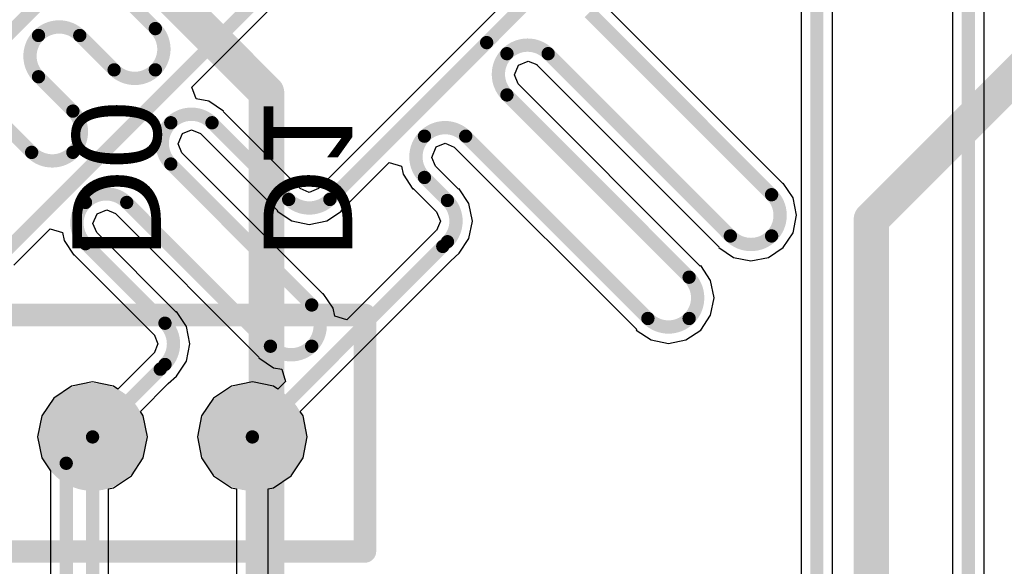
# Model space of a CAD drawing. Header units: millimetres. Extents: x 9.4 to 105.2, y 7.6 to 67.1.
# Tile 50 of 152: x 52.9 to 64, y 21.9 to 28.1. Entities that reach past the tile are written whole.
import ezdxf

# ---------------------------------------------------------------- set-up
doc = ezdxf.new("R2010")
doc.units = ezdxf.units.MM
for name, color, linetype in [('BottomLayer', 5, 'Continuous'), ('BottomOverlay', 54, 'Continuous'), ('BottomPaste', 16, 'Continuous'), ('BottomSolder', 6, 'Continuous'), ('TopLayer', 1, 'Continuous')]:
    doc.layers.add(name, color=color, linetype=linetype)
doc.styles.add('Arial', font='arial.ttf', dxfattribs={"height": 0.2})

msp = doc.modelspace()

# ---------------------------------------------------------------- hatches: boundary and pattern name
at = {"layer": 'BottomLayer'}
h = msp.add_hatch(color=5, dxfattribs=at)
edge = h.paths.add_edge_path()
edge.add_arc((53.69559999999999, 23.3894884), 0.508, 0, 360)
h = msp.add_hatch(color=5, dxfattribs=at)
edge = h.paths.add_edge_path()
edge.add_arc((55.499, 23.3894884), 0.508, 0, 360)
at = {"layer": 'BottomPaste'}
h = msp.add_hatch(color=16, dxfattribs=at)
edge = h.paths.add_edge_path()
edge.add_arc((53.69559999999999, 23.3894884), 0.4580001, 0, 360)
h = msp.add_hatch(color=16, dxfattribs=at)
edge = h.paths.add_edge_path()
edge.add_arc((55.499, 23.3894884), 0.4580001, 0, 360)
at = {"layer": 'BottomSolder'}
h = msp.add_hatch(color=6, dxfattribs=at)
edge = h.paths.add_edge_path()
edge.add_arc((53.69559999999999, 23.3894884), 0.6079998, 0, 360)
h = msp.add_hatch(color=6, dxfattribs=at)
edge = h.paths.add_edge_path()
edge.add_arc((55.499, 23.3894884), 0.6079998, 0, 360)

# ---------------------------------------------------------------- linework, layer by layer
at = {"layer": 'BottomLayer'}
for p, q in [((61.67615046, 31.62237262), (58.01638892, 27.96261108)), ((54.81527517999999, 27.33414142), (58.68013918, 31.19900542)), ((63.39777262, 30.56861551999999), (63.39777262, 18.20950638)), ((63.75462738, 18.1356), (63.75462738, 30.56861551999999)), ((61.483621, 26.24728304), (59.42793296, 28.30297108)), ((58.01638892, 27.96261108), (56.24753291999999, 26.19375508)), ((58.45472941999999, 27.47293718), (58.50100567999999, 27.58173808)), ((58.50100567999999, 27.58173808), (58.61142709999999, 27.62870268)), ((58.61142709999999, 27.62870268), (58.70811981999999, 27.58865196)), ((58.70811981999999, 27.58865196), (58.7103093, 27.58537282)), ((58.7103093, 27.58537282), (60.76601003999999, 25.52967208)), ((58.49737347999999, 27.37243446), (58.45472941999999, 27.47293718)), ((54.86386792, 27.20312822), (54.81527517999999, 27.33414142)), ((58.49737094, 27.37243192), (58.49737347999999, 27.37243446)), ((58.49738110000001, 27.37241922), (58.49737094, 27.37243192)), ((60.55306913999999, 25.31673118), (58.49738110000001, 27.37241922)), ((55.0076116, 27.17453544), (54.86386792, 27.20312822)), ((55.17432196, 27.0631412), (55.0076116, 27.17453544)), ((55.1697652, 27.05858444), (55.17432196, 27.0631412)), ((56.03459455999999, 26.19375508), (55.1697652, 27.05858444)), ((54.66185156, 26.69381504), (54.71200386, 26.811732)), ((54.71200386, 26.811732), (54.81096226, 26.85272252)), ((54.81096226, 26.85272252), (54.91524196, 26.80952982)), ((54.91524196, 26.80952982), (54.91743143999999, 26.80625068)), ((54.91743143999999, 26.80625068), (55.7822608, 25.94142132)), ((54.70449561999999, 26.59331232), (54.66185156, 26.69381504)), ((57.57432731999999, 26.66030228), (57.67328825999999, 26.7012928)), ((57.67328825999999, 26.7012928), (57.77756796, 26.6581001)), ((54.70449308, 26.59330978), (54.70449561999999, 26.59331232)), ((54.70450324, 26.59329708), (54.70449308, 26.59330978)), ((56.29424098, 25.00355934), (54.70450324, 26.59329708)), ((57.52417501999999, 26.54238278), (57.57432731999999, 26.66030228)), ((57.77756796, 26.6581001), (57.77975744, 26.65482096)), ((57.77975744, 26.65482096), (59.83545818, 24.59912022)), ((56.49986668, 25.94142132), (57.04267992, 26.48423456)), ((57.04267992, 26.48423456), (57.18048508, 26.44243124)), ((57.18048508, 26.44243124), (57.19853177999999, 26.3516999)), ((57.56681908, 26.44188006), (57.52417501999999, 26.54238278)), ((57.56681653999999, 26.44187752), (57.56681908, 26.44188006)), ((57.5668267, 26.44186482), (57.56681653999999, 26.44187752)), ((57.82646549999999, 26.18222602), (57.5668267, 26.44186482)), ((57.19853177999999, 26.3516999), (57.30992601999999, 26.18498954)), ((61.48817776, 26.2518398), (61.483621, 26.24728304)), ((61.599572, 26.08512944), (61.48817776, 26.2518398)), ((56.0367815, 26.19048102), (56.03459455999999, 26.19375508)), ((56.14106374, 26.14728578), (56.0367815, 26.19048102)), ((56.24534598, 26.19048102), (56.14106374, 26.14728578)), ((56.24753291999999, 26.19375508), (56.24534598, 26.19048102)), ((57.30992601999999, 26.18498954), (57.31448023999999, 26.18954376)), ((57.31448023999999, 26.18954376), (57.57411904, 25.92990496)), ((57.83102226, 26.18678278), (57.82646549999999, 26.18222602)), ((57.94241396, 26.02007242), (57.83102226, 26.18678278)), ((57.98152995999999, 25.82342308), (57.94241396, 26.02007242)), ((61.63868799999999, 25.8884801), (61.599572, 26.08512944)), ((53.69951922, 25.79503858), (53.74579548, 25.90384202)), ((53.74579548, 25.90384202), (53.8562169, 25.95080661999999)), ((53.8562169, 25.95080661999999), (53.95291216, 25.9107559)), ((53.95291216, 25.9107559), (53.95510164, 25.90747676)), ((53.95510164, 25.90747676), (55.57663002, 24.28594838)), ((55.7822608, 25.94142132), (55.77770404, 25.93686456)), ((55.77770404, 25.93686456), (55.94441439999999, 25.82547285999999)), ((56.33771308, 25.82547285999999), (56.50442344, 25.93686456)), ((56.50442344, 25.93686456), (56.49986668, 25.94142132)), ((57.57411904, 25.92990496), (57.57412919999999, 25.92988972)), ((57.57412919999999, 25.92988972), (57.57740834, 25.9276977)), ((57.57740834, 25.9276977), (57.62060104, 25.82342308)), ((61.599572, 25.69183076), (61.63868799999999, 25.8884801)), ((53.74216328, 25.69453586), (53.69951922, 25.79503858)), ((55.94441439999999, 25.82547285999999), (56.14106374, 25.78635686)), ((56.14106374, 25.78635686), (56.33771308, 25.82547285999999)), ((57.62060104, 25.82342308), (57.5774058, 25.71914084)), ((57.94241396, 25.62677374), (57.98152995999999, 25.82342308)), ((52.80722738, 25.32609362), (53.21802412, 25.73689036)), ((53.21802412, 25.73689036), (53.35582927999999, 25.69508704)), ((53.35582927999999, 25.69508704), (53.37387598, 25.6043557)), ((53.74216074, 25.69453332), (53.74216328, 25.69453586)), ((53.7421709, 25.69452062), (53.74216074, 25.69453332)), ((54.6387655, 24.79792602), (53.7421709, 25.69452062)), ((57.57413174, 25.7169539), (56.56604384, 24.708866)), ((57.5774058, 25.71914084), (57.57413174, 25.7169539)), ((61.48818283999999, 25.52512294), (61.599572, 25.69183076)), ((53.37387598, 25.6043557), (53.48527022, 25.43764534)), ((57.83102226, 25.46006592), (57.94241396, 25.62677374)), ((53.48527022, 25.43764534), (53.48982444, 25.44219956)), ((53.48982444, 25.44219956), (54.38641903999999, 24.54560496)), ((57.73666126, 25.3748159), (57.8310248, 25.46006338)), ((57.8310248, 25.46006338), (57.83102226, 25.46006592)), ((60.76601003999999, 25.52967208), (60.76145582, 25.52511786)), ((60.76145582, 25.52511786), (60.92816617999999, 25.41372362)), ((61.32146486, 25.41372362), (61.48817268, 25.5251077)), ((61.48817268, 25.5251077), (61.48817522, 25.52510516)), ((61.48817522, 25.52510516), (61.48818538, 25.5251204)), ((61.48818538, 25.5251204), (61.48818283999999, 25.52512294)), ((56.03841472, 23.67656936), (57.73666126, 25.3748159)), ((60.92816617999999, 25.41372362), (61.12481552, 25.37460762)), ((61.12481552, 25.37460762), (61.32146486, 25.41372362)), ((60.55762589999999, 25.32128794), (60.55306913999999, 25.31673118)), ((60.66902013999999, 25.15457758), (60.55762589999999, 25.32128794)), ((60.70813614, 24.95792824), (60.66902013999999, 25.15457758)), ((56.29879773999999, 25.0081161), (56.29424098, 25.00355934)), ((56.41019197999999, 24.84140574), (56.29879773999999, 25.0081161)), ((60.66902013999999, 24.7612789), (60.70813614, 24.95792824)), ((54.64332226, 24.80248278), (54.6387655, 24.79792602)), ((54.75471396, 24.63577242), (54.64332226, 24.80248278)), ((56.42824122, 24.75066932), (56.41019197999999, 24.84140574)), ((56.56604384, 24.708866), (56.42824122, 24.75066932)), ((60.55763098, 24.59457108), (60.66902013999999, 24.7612789)), ((54.79382996, 24.43912308), (54.75471396, 24.63577242)), ((59.83545818, 24.59912022), (59.83090395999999, 24.594566)), ((59.83090395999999, 24.594566), (59.99761432, 24.48317176)), ((60.390913, 24.48317176), (60.55762082, 24.59455584)), ((60.55762082, 24.59455584), (60.55762335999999, 24.5945533)), ((60.55762335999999, 24.5945533), (60.55763351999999, 24.59456854)), ((60.55763351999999, 24.59456854), (60.55763098, 24.59457108)), ((54.38641903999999, 24.54560496), (54.3864292, 24.54558972)), ((54.3864292, 24.54558972), (54.38970833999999, 24.5433977)), ((54.38970833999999, 24.5433977), (54.43290104, 24.43912308)), ((59.99761432, 24.48317176), (60.19426366, 24.44405576)), ((60.19426366, 24.44405576), (60.390913, 24.48317176)), ((54.38643174, 24.3326539), (53.98268095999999, 23.92890312)), ((54.38970579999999, 24.33484084), (54.38643174, 24.3326539)), ((54.43290104, 24.43912308), (54.38970579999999, 24.33484084)), ((54.75471396, 24.24247374), (54.79382996, 24.43912308)), ((54.64332226, 24.07576592), (54.75471396, 24.24247374)), ((55.57663002, 24.28594838), (55.57207579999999, 24.28139416)), ((55.57207579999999, 24.28139416), (55.73878616, 24.16999992)), ((55.73878616, 24.16999992), (55.82952258, 24.15195068)), ((55.82952258, 24.15195068), (55.8713259, 24.01414806)), ((53.69559999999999, 24.0094008), (53.45836908, 23.96221268)), ((53.93283092, 23.96221268), (53.69559999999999, 24.0094008)), ((54.54896125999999, 23.9905159), (54.64332479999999, 24.07576338)), ((54.64332479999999, 24.07576338), (54.64332226, 24.07576592)), ((55.499, 24.0094008), (55.26176907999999, 23.96221268)), ((55.73623091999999, 23.96221268), (55.499, 24.0094008)), ((55.8713259, 24.01414806), (55.78608096, 23.92890312)), ((53.45836908, 23.96221268), (53.25725696, 23.82783144)), ((53.98268095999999, 23.92890312), (53.93283092, 23.96221268)), ((54.23501472, 23.67656936), (54.54896125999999, 23.9905159)), ((55.26176907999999, 23.96221268), (55.06065696, 23.82783144)), ((55.78608096, 23.92890312), (55.73623091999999, 23.96221268)), ((53.25725696, 23.82783144), (53.12287572, 23.62671932)), ((55.06065696, 23.82783144), (54.92627571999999, 23.62671932)), ((54.26832427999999, 23.62671932), (54.23501472, 23.67656936)), ((56.07172428, 23.62671932), (56.03841472, 23.67656936)), ((53.12287572, 23.62671932), (53.07568759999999, 23.3894884)), ((54.31551239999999, 23.3894884), (54.26832427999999, 23.62671932)), ((54.92627571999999, 23.62671932), (54.8790876, 23.3894884)), ((56.1189124, 23.3894884), (56.07172428, 23.62671932)), ((53.07568759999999, 23.3894884), (53.12287572, 23.15225748)), ((54.26832427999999, 23.15225748), (54.31551239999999, 23.3894884)), ((54.8790876, 23.3894884), (54.92627571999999, 23.15225748)), ((56.07172428, 23.15225748), (56.1189124, 23.3894884)), ((53.12287572, 23.15225748), (53.22009422, 23.0067612)), ((54.13394304, 22.95114536), (54.26832427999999, 23.15225748)), ((54.92627571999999, 23.15225748), (55.06065696, 22.95114536)), ((55.93734303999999, 22.95114536), (56.07172428, 23.15225748)), ((53.22009422, 23.0067612), (53.22009422, 18.08406848)), ((53.93283092, 22.81676412), (54.13394304, 22.95114536)), ((55.06065696, 22.95114536), (55.26176907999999, 22.81676412)), ((55.73623091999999, 22.81676412), (55.93734303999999, 22.95114536)), ((53.87402737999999, 22.80506742), (53.93283092, 22.81676412)), ((53.87402737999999, 18.68198448), (53.87402737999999, 22.80506742)), ((55.26176907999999, 22.81676412), (55.32057261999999, 22.80506742)), ((55.32057261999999, 22.80506742), (55.32057261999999, 17.76758448)), ((55.67742738, 22.80506742), (55.73623091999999, 22.81676412)), ((55.67742738, 17.76758448), (55.67742738, 22.80506742))]:
    msp.add_line(p, q, dxfattribs=at)
at = {"layer": 'BottomLayer', "const_width": 0.1499997}
for points in [[(52.6288, 25.4), (58.72479999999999, 31.496)], [(58.14255579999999, 27.8364442), (61.8361476, 31.530036)], [(50.0888, 25.273), (56.2864, 31.4706)], [(63.5762, 18.1356), (63.5762, 30.8102)], [(54.01659758, 28.3819727), (54.40427016, 27.99430012)], [(59.30175338, 28.1768169), (61.35745411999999, 26.12111616)], [(53.08604571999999, 27.91669296), (53.08604825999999, 27.9166955)], [(53.55132038, 27.9166955), (53.93899296, 27.52902292)], [(56.3736998, 26.0675882), (58.14255579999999, 27.8364442)], [(58.37120151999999, 27.71153716), (58.37120406, 27.7115397)], [(58.83647617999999, 27.7115397), (60.89217692, 25.65583896)], [(54.40426507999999, 27.52902292), (54.40427016, 27.529028)], [(53.08604571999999, 27.45142084), (53.4737183, 27.06374826)], [(58.37120151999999, 27.24626504), (60.42690226, 25.1905643)], [(52.62076852, 26.98614363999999), (53.00844109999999, 26.59847106)], [(54.57832366, 26.93241502), (54.5783262, 26.93241756)], [(55.04359831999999, 26.93241756), (55.90842768, 26.0675882)], [(57.44064712, 26.78098276), (57.4406522, 26.78098784)], [(57.90592432, 26.78098784), (59.96162505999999, 24.7252871)], [(53.47371321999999, 26.59847106), (53.4737183, 26.59847614)], [(54.57832366, 26.4671429), (56.1680741, 24.87739246)], [(57.44064712, 26.31571064), (57.70029862, 26.05605914)], [(53.61599132, 26.03363856), (53.6159964, 26.03364364)], [(54.08126851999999, 26.03364364), (55.70279689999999, 24.41211526)], [(57.70029608, 26.0560566), (57.70029862, 26.05605914)], [(57.6472558, 25.5377442), (57.70029862, 25.59078702)], [(61.35744903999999, 25.65583896), (61.35745411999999, 25.65584404)], [(53.61599132, 25.56836644), (54.51259861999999, 24.67175914)], [(55.499, 23.3894884), (57.6472558, 25.5377442)], [(60.42689718, 24.7252871), (60.42690226, 24.72529218)], [(54.51259607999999, 24.6717566), (54.51259861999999, 24.67175914)], [(56.16806902, 24.41211526), (56.1680741, 24.41212034)], [(53.69559999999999, 23.3894884), (54.45955579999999, 24.1534442)], [(54.45955579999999, 24.1534442), (54.51259861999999, 24.20648702)], [(53.3985216, 23.09241), (53.69559999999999, 23.3894884)], [(53.69559999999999, 18.4404), (53.69559999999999, 23.3894884)], [(55.499, 17.526), (55.499, 23.3894884)], [(53.3985216, 17.842484), (53.3985216, 23.09241)]]:
    msp.add_lwpolyline(points, dxfattribs=at)
for points in [[(53.08604825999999, 27.9166955, -0.4142135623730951), (53.55132038, 27.9166955)], [(54.40427016, 27.99430012, -0.4142135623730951), (54.40427016, 27.529028)], [(53.08604825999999, 27.45142338, -0.4142103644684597), (53.08604571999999, 27.91669296)], [(58.37120406, 27.24626758, -0.4142103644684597), (58.37120151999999, 27.71153716)], [(58.37120406, 27.7115397, -0.4142135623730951), (58.83647617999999, 27.7115397)], [(54.40426507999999, 27.52902292, -0.4142103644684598), (53.9389955, 27.52902546)], [(53.4737183, 27.06374826, -0.4142135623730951), (53.4737183, 26.59847614)], [(54.5783262, 26.46714544, -0.4142103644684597), (54.57832366, 26.93241502)], [(54.5783262, 26.93241756, -0.4142135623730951), (55.04359831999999, 26.93241756)], [(57.4406522, 26.78098784, -0.4142135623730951), (57.90592432, 26.78098784)], [(57.44064966, 26.31571318, -0.4142103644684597), (57.44064712, 26.78098276)], [(53.47371321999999, 26.59847106, -0.4142103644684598), (53.00844364, 26.59847359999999)], [(53.61599386, 25.56836898, -0.4142103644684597), (53.61599132, 26.03363856)], [(53.6159964, 26.03364364, -0.4142135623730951), (54.08126851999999, 26.03364364)], [(56.3736998, 26.0675882, -0.4142103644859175), (55.90842768, 26.0675882)], [(57.70029862, 26.05605914, -0.4142103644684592), (57.70029862, 25.59078702)], [(61.35745411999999, 26.12111616, -0.4142135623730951), (61.35745411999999, 25.65584404)], [(61.35744903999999, 25.65583896, -0.4142103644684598), (60.89217945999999, 25.6558415)], [(60.42690226, 25.1905643, -0.4142135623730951), (60.42690226, 24.72529218)], [(56.1680741, 24.87739246, -0.4142135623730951), (56.1680741, 24.41212034)], [(60.42689718, 24.7252871, -0.4142103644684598), (59.9616276, 24.72528964)], [(54.51259861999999, 24.67175914, -0.4142103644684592), (54.51259861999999, 24.20648702)], [(56.16806902, 24.41211526, -0.4142103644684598), (55.70279944, 24.4121178)]]:
    msp.add_lwpolyline(points, format="xyb", dxfattribs=at)
at = {"layer": 'BottomLayer', "const_width": 0.07499858}
for points in [[(54.36676959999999, 27.99430012, 1), (54.44177071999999, 27.99430012, 1)], [(54.36676959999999, 27.99430012, 1), (54.44177071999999, 27.99430012, 1)], [(53.04854516, 27.91669296, 1), (53.12354628, 27.91669296, 1)], [(53.04854516, 27.91669296, 1), (53.12354628, 27.91669296, 1)], [(53.04854769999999, 27.9166955, 1), (53.12354882, 27.9166955, 1)], [(53.04854769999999, 27.9166955, 1), (53.12354882, 27.9166955, 1)], [(53.51381981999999, 27.9166955, 1), (53.58882094, 27.9166955, 1)], [(53.51381981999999, 27.9166955, 1), (53.58882094, 27.9166955, 1)], [(58.10505524, 27.8364442, 1), (58.18005635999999, 27.8364442, 1)], [(58.10505524, 27.8364442, 1), (58.18005635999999, 27.8364442, 1)], [(58.33370095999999, 27.71153716, 1), (58.40870208, 27.71153716, 1)], [(58.33370095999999, 27.71153716, 1), (58.40870208, 27.71153716, 1)], [(58.3337035, 27.7115397, 1), (58.40870462, 27.7115397, 1)], [(58.3337035, 27.7115397, 1), (58.40870462, 27.7115397, 1)], [(58.79897561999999, 27.7115397, 1), (58.87397674, 27.7115397, 1)], [(58.79897561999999, 27.7115397, 1), (58.87397674, 27.7115397, 1)], [(53.9014924, 27.52902292, 1), (53.97649352, 27.52902292, 1)], [(53.90149493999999, 27.52902546, 1), (53.97649606, 27.52902546, 1)], [(54.36676452, 27.52902292, 1), (54.44176563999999, 27.52902292, 1)], [(54.36676452, 27.52902292, 1), (54.44176563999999, 27.52902292, 1)], [(54.36676959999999, 27.529028, 1), (54.44177071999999, 27.529028, 1)], [(54.36676959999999, 27.529028, 1), (54.44177071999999, 27.529028, 1)], [(53.04854516, 27.45142084, 1), (53.12354628, 27.45142084, 1)], [(53.04854769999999, 27.45142338, 1), (53.12354882, 27.45142338, 1)], [(58.33370095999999, 27.24626504, 1), (58.40870208, 27.24626504, 1)], [(58.3337035, 27.24626758, 1), (58.40870462, 27.24626758, 1)], [(53.43621774, 27.06374826, 1), (53.51121886, 27.06374826, 1)], [(53.43621774, 27.06374826, 1), (53.51121886, 27.06374826, 1)], [(54.54082309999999, 26.93241502, 1), (54.61582421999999, 26.93241502, 1)], [(54.54082309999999, 26.93241502, 1), (54.61582421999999, 26.93241502, 1)], [(54.54082564, 26.93241756, 1), (54.61582676, 26.93241756, 1)], [(54.54082564, 26.93241756, 1), (54.61582676, 26.93241756, 1)], [(55.00609775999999, 26.93241756, 1), (55.08109887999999, 26.93241756, 1)], [(55.00609775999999, 26.93241756, 1), (55.08109887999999, 26.93241756, 1)], [(57.40314656, 26.78098276, 1), (57.47814767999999, 26.78098276, 1)], [(57.40314656, 26.78098276, 1), (57.47814767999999, 26.78098276, 1)], [(57.40315163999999, 26.78098784, 1), (57.47815275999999, 26.78098784, 1)], [(57.40315163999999, 26.78098784, 1), (57.47815275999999, 26.78098784, 1)], [(57.86842376, 26.78098784, 1), (57.94342488, 26.78098784, 1)], [(57.86842376, 26.78098784, 1), (57.94342488, 26.78098784, 1)], [(52.97094054, 26.59847106, 1), (53.04594166, 26.59847106, 1)], [(52.97094308, 26.59847359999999, 1), (53.0459442, 26.59847359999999, 1)], [(53.43621266, 26.59847106, 1), (53.51121378, 26.59847106, 1)], [(53.43621266, 26.59847106, 1), (53.51121378, 26.59847106, 1)], [(53.43621774, 26.59847614, 1), (53.51121886, 26.59847614, 1)], [(53.43621774, 26.59847614, 1), (53.51121886, 26.59847614, 1)], [(54.54082309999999, 26.4671429, 1), (54.61582421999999, 26.4671429, 1)], [(54.54082564, 26.46714544, 1), (54.61582676, 26.46714544, 1)], [(57.40314656, 26.31571064, 1), (57.47814767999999, 26.31571064, 1)], [(57.40314909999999, 26.31571318, 1), (57.47815022, 26.31571318, 1)], [(53.57849075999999, 26.03363856, 1), (53.65349188, 26.03363856, 1)], [(53.57849075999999, 26.03363856, 1), (53.65349188, 26.03363856, 1)], [(53.57849584, 26.03364364, 1), (53.65349696, 26.03364364, 1)], [(53.57849584, 26.03364364, 1), (53.65349696, 26.03364364, 1)], [(54.04376795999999, 26.03364364, 1), (54.11876907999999, 26.03364364, 1)], [(54.04376795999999, 26.03364364, 1), (54.11876907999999, 26.03364364, 1)], [(55.87092712, 26.0675882, 1), (55.94592823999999, 26.0675882, 1)], [(55.87092712, 26.0675882, 1), (55.94592823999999, 26.0675882, 1)], [(56.33619924, 26.0675882, 1), (56.41120036, 26.0675882, 1)], [(56.33619924, 26.0675882, 1), (56.41120036, 26.0675882, 1)], [(57.66279552, 26.0560566, 1), (57.73779664, 26.0560566, 1)], [(57.66279805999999, 26.05605914, 1), (57.73779918, 26.05605914, 1)], [(57.66279805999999, 26.05605914, 1), (57.73779918, 26.05605914, 1)], [(57.66279805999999, 26.05605914, 1), (57.73779918, 26.05605914, 1)], [(61.31995355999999, 26.12111616, 1), (61.39495468, 26.12111616, 1)], [(61.31995355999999, 26.12111616, 1), (61.39495468, 26.12111616, 1)], [(57.66279805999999, 25.59078702, 1), (57.73779918, 25.59078702, 1)], [(57.66279805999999, 25.59078702, 1), (57.73779918, 25.59078702, 1)], [(60.85467636, 25.65583896, 1), (60.92967748, 25.65583896, 1)], [(60.8546789, 25.6558415, 1), (60.92968001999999, 25.6558415, 1)], [(61.31994848, 25.65583896, 1), (61.39494959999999, 25.65583896, 1)], [(61.31994848, 25.65583896, 1), (61.39494959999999, 25.65583896, 1)], [(61.31995355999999, 25.65584404, 1), (61.39495468, 25.65584404, 1)], [(61.31995355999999, 25.65584404, 1), (61.39495468, 25.65584404, 1)], [(53.57849075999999, 25.56836644, 1), (53.65349188, 25.56836644, 1)], [(53.57849329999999, 25.56836898, 1), (53.65349441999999, 25.56836898, 1)], [(57.60975523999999, 25.5377442, 1), (57.68475635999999, 25.5377442, 1)], [(57.60975523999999, 25.5377442, 1), (57.68475635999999, 25.5377442, 1)], [(60.3894017, 25.1905643, 1), (60.46440282, 25.1905643, 1)], [(60.3894017, 25.1905643, 1), (60.46440282, 25.1905643, 1)], [(56.13057354, 24.87739246, 1), (56.20557466, 24.87739246, 1)], [(56.13057354, 24.87739246, 1), (56.20557466, 24.87739246, 1)], [(59.9241245, 24.7252871, 1), (59.99912561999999, 24.7252871, 1)], [(59.92412703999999, 24.72528964, 1), (59.99912816, 24.72528964, 1)], [(60.38939661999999, 24.7252871, 1), (60.46439774, 24.7252871, 1)], [(60.38939661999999, 24.7252871, 1), (60.46439774, 24.7252871, 1)], [(60.3894017, 24.72529218, 1), (60.46440282, 24.72529218, 1)], [(60.3894017, 24.72529218, 1), (60.46440282, 24.72529218, 1)], [(54.47509552, 24.6717566, 1), (54.55009664, 24.6717566, 1)], [(54.47509805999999, 24.67175914, 1), (54.55009918, 24.67175914, 1)], [(54.47509805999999, 24.67175914, 1), (54.55009918, 24.67175914, 1)], [(54.47509805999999, 24.67175914, 1), (54.55009918, 24.67175914, 1)], [(55.66529634, 24.41211526, 1), (55.74029745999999, 24.41211526, 1)], [(55.66529887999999, 24.4121178, 1), (55.7403, 24.4121178, 1)], [(56.13056845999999, 24.41211526, 1), (56.20556958, 24.41211526, 1)], [(56.13056845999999, 24.41211526, 1), (56.20556958, 24.41211526, 1)], [(56.13057354, 24.41212034, 1), (56.20557466, 24.41212034, 1)], [(56.13057354, 24.41212034, 1), (56.20557466, 24.41212034, 1)], [(54.42205524, 24.1534442, 1), (54.49705635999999, 24.1534442, 1)], [(54.42205524, 24.1534442, 1), (54.49705635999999, 24.1534442, 1)], [(54.47509805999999, 24.20648702, 1), (54.55009918, 24.20648702, 1)], [(54.47509805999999, 24.20648702, 1), (54.55009918, 24.20648702, 1)], [(53.65809943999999, 23.3894884, 1), (53.73310056, 23.3894884, 1)], [(53.65809943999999, 23.3894884, 1), (53.73310056, 23.3894884, 1)], [(53.65809943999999, 23.3894884, 1), (53.73310056, 23.3894884, 1)], [(55.46149944, 23.3894884, 1), (55.53650056, 23.3894884, 1)], [(55.46149944, 23.3894884, 1), (55.53650056, 23.3894884, 1)], [(53.36102104, 23.09241, 1), (53.43602216, 23.09241, 1)], [(53.36102104, 23.09241, 1), (53.43602216, 23.09241, 1)]]:
    msp.add_lwpolyline(points, format="xyb", close=True, dxfattribs=at)
at = {"layer": 'BottomOverlay', "const_width": 0.254}
for points in [[(45.08499999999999, 24.765), (56.76899999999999, 24.765)], [(56.76899999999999, 22.098), (56.76899999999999, 24.765)], [(45.08499999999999, 22.098), (56.76899999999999, 22.098)]]:
    msp.add_lwpolyline(points, dxfattribs=at)
at = {"layer": 'BottomOverlay', "const_width": 0.127}
for points in [[(56.70549999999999, 24.765, 1), (56.83249999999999, 24.765, 1)], [(56.70549999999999, 24.765, 1), (56.83249999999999, 24.765, 1)], [(56.70549999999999, 22.098, 1), (56.83249999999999, 22.098, 1)], [(56.70549999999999, 22.098, 1), (56.83249999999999, 22.098, 1)]]:
    msp.add_lwpolyline(points, format="xyb", close=True, dxfattribs=at)
at = {"layer": 'TopLayer'}
for p, q in [((62.04642657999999, 12.17323956), (62.04642657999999, 29.5525952)), ((61.68957182, 29.47868882), (61.68957182, 11.76053782))]:
    msp.add_line(p, q, dxfattribs=at)
for points, const_width in [([(62.48399999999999, 25.8430268), (66.578988, 29.9380148)], 0.3999992), ([(61.86799919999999, 10.033), (61.86799919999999, 29.5525952)], 0.1499997), ([(54.1782, 28.7528), (55.65851199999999, 27.272488)], 0.3999992), ([(55.65851199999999, 21.1328), (55.65851199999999, 27.272488)], 0.3999992), ([(62.48399999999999, 21.59), (62.48399999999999, 25.8430268)], 0.3999992)]:
    msp.add_lwpolyline(points, dxfattribs=dict(at, const_width=const_width))
at = {"layer": 'TopLayer', "const_width": 0.1999996}
for points in [[(55.5585122, 27.272488, 1), (55.75851179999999, 27.272488, 1)], [(55.5585122, 27.272488, 1), (55.75851179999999, 27.272488, 1)], [(62.3840002, 25.8430268, 1), (62.5839998, 25.8430268, 1)], [(62.3840002, 25.8430268, 1), (62.5839998, 25.8430268, 1)]]:
    msp.add_lwpolyline(points, format="xyb", close=True, dxfattribs=at)

# ---------------------------------------------------------------- texts
at = {"layer": 'BottomOverlay', "style": 'Arial', "text_generation_flag": 2}
for s, p in [('D0', (53.467, 25.4)), ('D1', (55.626, 25.4))]:
    msp.add_text(s, height=1.00000054, rotation=270, dxfattribs=at).set_placement(p)

doc.saveas('drawing.dxf')
